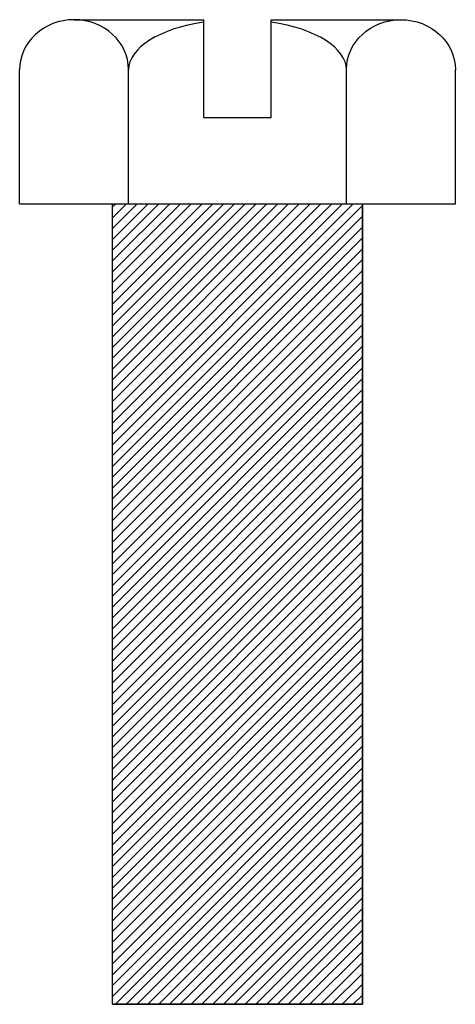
# Model space of a CAD drawing. Extents: x 51 to 165, y 11 to 268.
import ezdxf

# ---------------------------------------------------------------- set-up
doc = ezdxf.new("R2010")
doc.units = 0
doc.header["$MEASUREMENT"] = 0
doc.layers.get('0').update_dxf_attribs({"linetype": 'CONTINUOUS'})

msp = doc.modelspace()

# ---------------------------------------------------------------- hatches: boundary and pattern name
h = msp.add_hatch()
h.set_pattern_fill('_U', scale=2, angle=45, style=0, pattern_type=0)
h.set_pattern_definition([(45, (0, 0), (-1.414214, 1.414214), [])])
h.paths.add_polyline_path([(140.66, 10.95), (75.24, 10.95), (75.24, 220.3), (140.66, 220.3)])

# ---------------------------------------------------------------- linework, layer by layer
at = {"color": 7}
for p, q in [((65.16, 268.45), (99.16, 268.45)), ((99.16, 242.91), (99.16, 268.45)), ((116.74, 242.91), (116.74, 268.45)), ((116.74, 268.45), (150.74, 268.45)), ((50.9, 220.3), (50.9, 255.37)), ((79.43, 220.3), (79.43, 255.37)), ((136.47, 220.3), (136.47, 255.37)), ((165, 220.3), (165, 255.37)), ((99.16, 242.91), (116.74, 242.91)), ((50.9, 220.3), (165, 220.3)), ((75.24, 10.95), (75.24, 220.3)), ((140.66, 10.95), (140.66, 220.3)), ((75.24, 10.95), (140.66, 10.95))]:
    msp.add_line(p, q, dxfattribs=at)
msp.add_lwpolyline([(140.66, 10.95), (75.24, 10.95), (75.24, 220.3), (140.66, 220.3)], close=True, dxfattribs=at)
for points in [[(79.43, 255.37), (79.43, 262.59), (73.04, 268.45), (65.16, 268.45), (57.29, 268.45), (50.9, 262.59), (50.9, 255.37)], [(136.47, 255.37), (136.47, 262.59), (142.86, 268.45), (150.74, 268.45), (158.61, 268.45), (165, 262.59), (165, 255.37)]]:
    msp.add_open_spline(points, degree=3, knots=[0, 0, 0, 0, 1, 1, 1, 2, 2, 2, 2], dxfattribs=at)
for points in [[(99.16, 267.82), (87.39, 266.07), (79.43, 261.04), (79.43, 255.37)], [(136.47, 255.37), (136.47, 261.04), (128.51, 266.07), (116.74, 267.82)]]:
    msp.add_open_spline(points, degree=3, dxfattribs=at)

doc.saveas('drawing.dxf')
